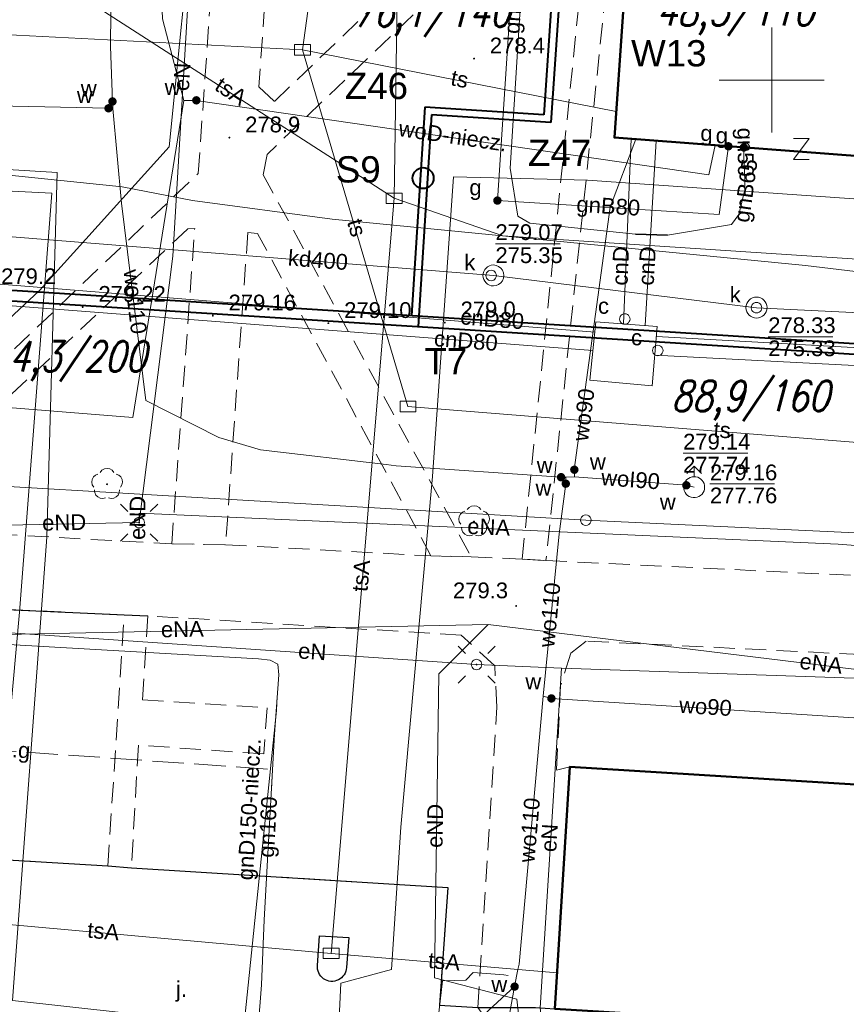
# Model space of a CAD drawing. Extents: x 0 to 6569664, y 0 to 5584502.
# Tile 35 of 64: x 6568464 to 6568504, y 5584056 to 5584103. Entities that reach past the tile are written whole.
import ezdxf
from ezdxf.enums import TextEntityAlignment as Align

# ---------------------------------------------------------------- set-up
doc = ezdxf.new("R2010")
doc.units = 0
doc.header["$PDSIZE"] = 0.75
for name, pattern in [('GAK', [3.5, 2, -0.7, 0.1, -0.7]), ('PRZER2-1', [1.5, 1, -0.5]), ('PRZER3-1', [2, 1.5, -0.5])]:
    doc.linetypes.add(name, pattern=pattern)
doc.layers.get('0').update_dxf_attribs({"linetype": 'CONTINUOUS'})
doc.layers.get('Defpoints').update_dxf_attribs({"linetype": 'CONTINUOUS'})
for name, color, linetype, lineweight in [('alarm', 51, 'CONTINUOUS', 50), ('EGBU', 7, 'CONTINUOUS', 50), ('EGDE', 7, 'CONTINUOUS', 18), ('EGPG', 7, 'CONTINUOUS', 18), ('GEPPHC', 7, 'CONTINUOUS', 18), ('GUPPRZ_O', 7, 'CONTINUOUS', 18), ('OTKC', 7, 'CONTINUOUS', 18), ('OTKJ', 7, 'CONTINUOUS', 18), ('OTKJ_O', 7, 'CONTINUOUS', 18), ('OTKK', 7, 'CONTINUOUS', 25), ('OTRN', 7, 'CONTINUOUS', 13), ('OTRN_O', 7, 'CONTINUOUS', 13), ('OTRS', 7, 'CONTINUOUS', 13), ('OTRS_O', 7, 'CONTINUOUS', 13), ('ramka sekcji', 7, 'CONTINUOUS', 18), ('siec', 7, 'GAK', 70), ('SUEO', 7, 'CONTINUOUS', 18), ('SULO', 7, 'CONTINUOUS', 35), ('SUPK', 7, 'CONTINUOUS', 18), ('SUPW', 7, 'CONTINUOUS', 18), ('SUPW_O', 7, 'CONTINUOUS', 18)]:
    doc.layers.add(name, color=color, linetype=linetype, lineweight=lineweight)
for name, color, linetype, lineweight, true_color in [('OTZL', 7, 'CONTINUOUS', 18, 0x008000), ('SUCP', 7, 'CONTINUOUS', 18, 0xd200d2), ('SUCP_O', 7, 'CONTINUOUS', 18, 0xd200d2), ('SUEP', 1, 'CONTINUOUS', 18, 0xff0000), ('SUEP_O', 1, 'CONTINUOUS', 18, 0xff0000), ('SUGP', 7, 'CONTINUOUS', 18, 0xbfbf00), ('SUGP_O', 7, 'CONTINUOUS', 18, 0xbfbf00), ('SUGU', 7, 'CONTINUOUS', 18, 0xbfbf00), ('SUGU_O', 7, 'CONTINUOUS', 18, 0xbfbf00), ('SUGW', 7, 'CONTINUOUS', 18, 0xbfbf00), ('SUGW_O', 7, 'CONTINUOUS', 18, 0xbfbf00), ('SUKP', 7, 'CONTINUOUS', 18, 0x803300), ('SUKP_O', 7, 'CONTINUOUS', 18, 0x803300), ('SUKS', 7, 'CONTINUOUS', 18, 0x803300), ('SUKS_O', 7, 'CONTINUOUS', 18, 0x803300), ('SUTP', 7, 'CONTINUOUS', 18, 0xff9100), ('SUTP_O', 7, 'CONTINUOUS', 18, 0xff9100), ('SUWH', 5, 'CONTINUOUS', 18, 0x0000ff), ('SUWP', 5, 'CONTINUOUS', 18, 0x0000ff), ('SUWP_O', 5, 'CONTINUOUS', 18, 0x0000ff), ('SUWW', 5, 'CONTINUOUS', 18, 0x0000ff), ('SUWW_O', 5, 'CONTINUOUS', 18, 0x0000ff)]:
    doc.layers.add(name, color=color, linetype=linetype, lineweight=lineweight, true_color=true_color)
doc.styles.add('Arial', font='arial.ttf')
doc.styles.add('GEO-INFO', font='arial.ttf')
doc.styles.add('UZBROJENIE', font='SIMPLEX.shx', dxfattribs={"width": 0.8, "oblique": 15.00003, "height": 0.9})
doc.dimstyles.get("Standard").update_dxf_attribs({"dimtxt": 0.18, "dimasz": 0.18, "dimexe": 0.18, "dimexo": 0.0625, "dimgap": 0.09, "dimtad": 0, "dimtih": 1, "dimtoh": 1, "dimdec": 4, "dimzin": 0, "dimdsep": 46, "dimtxsty": 'Standard', "dimcen": 0.09, "dimadec": 0, "dimazin": 0, "dimtfac": 1, "dimtdec": 4, "dimtofl": 0, "dimtmove": 0, "dimatfit": 3, "dimfxl": 0, "dimtolj": 1, "dimtzin": 0, "dimarcsym": 0})

# ---------------------------------------------------------------- blocks, each defined once
blk = doc.blocks.new('D_GSPRDL1')
blk.add_hatch(color=0).paths.add_polyline_path([(0, -0.045), (0.013906, -0.042798), (0.02645, -0.036406), (0.036406, -0.02645), (0.042798, -0.013906), (0.045, 0), (0.042798, 0.013906), (0.036406, 0.02645), (0.02645, 0.036406), (0.013906, 0.042798), (0, 0.045), (-0.013906, 0.042798), (-0.02645, 0.036406), (-0.036406, 0.02645), (-0.042798, 0.013906), (-0.045, 0), (-0.042798, -0.013906), (-0.036406, -0.02645), (-0.02645, -0.036406), (-0.013906, -0.042798)])
at = {"color": 0}
for points in [[(-0.635969, -0.134326), (-0.70458, -0.024001), (-0.731429, 0.103115), (-0.713292, 0.231763), (-0.652348, 0.346501), (-0.55591, 0.433559), (-0.435555, 0.482485)], [(-0.324277, 0.563333), (-0.240553, 0.662679), (-0.127956, 0.727494), (0, 0.75), (0.127956, 0.727494), (0.240553, 0.662679), (0.324277, 0.563333)], [(0.435555, 0.482485), (0.55591, 0.433559), (0.652348, 0.346501), (0.713292, 0.231763), (0.731429, 0.103115), (0.70458, -0.024001), (0.635969, -0.134326)], [(-0.068773, -0.646351), (-0.194901, -0.677512), (-0.324092, -0.663766), (-0.440839, -0.606763), (-0.531129, -0.513345), (-0.584125, -0.394725), (-0.593465, -0.265141)], [(0.593465, -0.265141), (0.584125, -0.394725), (0.531129, -0.513345), (0.440839, -0.606763), (0.324092, -0.663766), (0.194901, -0.677512), (0.068773, -0.646351)]]:
    blk.add_lwpolyline(points, dxfattribs=at)
blk = doc.blocks.new('D_GSPWPN1')
blk.add_hatch(color=0).paths.add_polyline_path([(-0.045, 0), (-0.043467, -0.011647), (-0.038971, -0.0225), (-0.03182, -0.03182), (-0.0225, -0.038971), (-0.011647, -0.043467), (0, -0.045), (0.011647, -0.043467), (0.0225, -0.038971), (0.03182, -0.03182), (0.038971, -0.0225), (0.043467, -0.011647), (0.045, 0), (0.043467, 0.011647), (0.038971, 0.0225), (0.03182, 0.03182), (0.0225, 0.038971), (0.011647, 0.043467), (0, 0.045), (-0.011647, 0.043467), (-0.0225, 0.038971), (-0.03182, 0.03182), (-0.038971, 0.0225), (-0.043467, 0.011647)])
blk = doc.blocks.new('D_GSPWPS1')
blk.add_hatch(color=0).paths.add_polyline_path([(-0.045, 0), (-0.043467, -0.011647), (-0.038971, -0.0225), (-0.03182, -0.03182), (-0.0225, -0.038971), (-0.011647, -0.043467), (0, -0.045), (0.011647, -0.043467), (0.0225, -0.038971), (0.03182, -0.03182), (0.038971, -0.0225), (0.043467, -0.011647), (0.045, 0), (0.043467, 0.011647), (0.038971, 0.0225), (0.03182, 0.03182), (0.0225, 0.038971), (0.011647, 0.043467), (0, 0.045), (-0.011647, 0.043467), (-0.0225, 0.038971), (-0.03182, 0.03182), (-0.038971, 0.0225), (-0.043467, 0.011647)])
blk = doc.blocks.new('D_GUPIKP1_3')
at = {"color": 0}
blk.add_lwpolyline([(0.375, -0.25), (-0.375, -0.25), (-0.375, 0.25), (0.375, 0.25)], close=True, dxfattribs=at)
blk = doc.blocks.new('D_GUPWZA1')
blk.add_hatch(color=0).paths.add_polyline_path([(-0.2, 0), (-0.193185, -0.051764), (-0.173205, -0.1), (-0.141421, -0.141421), (-0.1, -0.173205), (-0.051764, -0.193185), (0, -0.2), (0.051764, -0.193185), (0.1, -0.173205), (0.141421, -0.141421), (0.173205, -0.1), (0.193185, -0.051764), (0.2, 0), (0.193185, 0.051764), (0.173205, 0.1), (0.141421, 0.141421), (0.1, 0.173205), (0.051764, 0.193185), (0, 0.2), (-0.051764, 0.193185), (-0.1, 0.173205), (-0.141421, 0.141421), (-0.173205, 0.1), (-0.193185, 0.051764)])
blk = doc.blocks.new('D_GUPIWZ1_1')
at = {"color": 0}
blk.add_lwpolyline([(0, 0.25), (0.064705, 0.241481), (0.125, 0.216506), (0.176777, 0.176777), (0.216506, 0.125), (0.241481, 0.064705), (0.25, 0), (0.241481, -0.064705), (0.216506, -0.125), (0.176777, -0.176777), (0.125, -0.216506), (0.064705, -0.241481), (0, -0.25), (-0.064705, -0.241481), (-0.125, -0.216506), (-0.176777, -0.176777), (-0.216506, -0.125), (-0.241481, -0.064705), (-0.25, 0), (-0.241481, 0.064705), (-0.216506, 0.125), (-0.176777, 0.176777), (-0.125, 0.216506), (-0.064705, 0.241481)], close=True, dxfattribs=at)
blk = doc.blocks.new('D_GUPKSD1_1')
at = {"color": 0}
blk.add_lwpolyline([(0, 0.25), (0.064705, 0.241481), (0.125, 0.216506), (0.176777, 0.176777), (0.216506, 0.125), (0.241481, 0.064705), (0.25, 0), (0.241481, -0.064705), (0.216506, -0.125), (0.176777, -0.176777), (0.125, -0.216506), (0.064705, -0.241481), (0, -0.25), (-0.064705, -0.241481), (-0.125, -0.216506), (-0.176777, -0.176777), (-0.216506, -0.125), (-0.241481, -0.064705), (-0.25, 0), (-0.241481, 0.064705), (-0.216506, 0.125), (-0.176777, 0.176777), (-0.125, 0.216506), (-0.064705, 0.241481)], close=True, dxfattribs=at)
blk = doc.blocks.new('D_GUPWDT1')
at = {"color": 0}
for points in [[(-0.353553, 0.646447), (0, 1), (0.353553, 0.646447)], [(0, 0.5), (0, 1)]]:
    blk.add_lwpolyline(points, dxfattribs=at)
blk.add_lwpolyline([(0, 0.5), (0.086824, 0.492404), (0.17101, 0.469846), (0.25, 0.433013), (0.321394, 0.383022), (0.383022, 0.321394), (0.433013, 0.25), (0.469846, 0.17101), (0.492404, 0.086824), (0.5, 0), (0.492404, -0.086824), (0.469846, -0.17101), (0.433013, -0.25), (0.377875, -0.32743), (0.309079, -0.393027), (0.229113, -0.444418), (0.140866, -0.479746), (0.047528, -0.497736), (-0.047528, -0.497736), (-0.140866, -0.479746), (-0.229113, -0.444418), (-0.309079, -0.393027), (-0.377875, -0.32743), (-0.433013, -0.25), (-0.4725, -0.163534), (-0.494911, -0.071157), (-0.499434, 0.023791), (-0.485906, 0.117879), (-0.454816, 0.207708), (-0.407288, 0.290028), (-0.34504, 0.361867), (-0.27032, 0.420627), (-0.185831, 0.464184), (-0.094626, 0.490964)], close=True, dxfattribs=at)
blk = doc.blocks.new('D_GUPGZA1')
blk.add_hatch(color=0).paths.add_polyline_path([(-0.2, 0), (-0.193185, -0.051764), (-0.173205, -0.1), (-0.141421, -0.141421), (-0.1, -0.173205), (-0.051764, -0.193185), (0, -0.2), (0.051764, -0.193185), (0.1, -0.173205), (0.141421, -0.141421), (0.173205, -0.1), (0.193185, -0.051764), (0.2, 0), (0.193185, 0.051764), (0.173205, 0.1), (0.141421, 0.141421), (0.1, 0.173205), (0.051764, 0.193185), (0, 0.2), (-0.051764, 0.193185), (-0.1, 0.173205), (-0.141421, 0.141421), (-0.173205, 0.1), (-0.193185, 0.051764)])
blk = doc.blocks.new('D_GUPGUT1')
blk.add_hatch(color=0).paths.add_polyline_path([(-0.2, 0), (-0.193185, -0.051764), (-0.173205, -0.1), (-0.141421, -0.141421), (-0.1, -0.173205), (-0.051764, -0.193185), (0, -0.2), (0.051764, -0.193185), (0.1, -0.173205), (0.141421, -0.141421), (0.173205, -0.1), (0.193185, -0.051764), (0.2, 0), (0.193185, 0.051764), (0.173205, 0.1), (0.141421, 0.141421), (0.1, 0.173205), (0.051764, 0.193185), (0, 0.2), (-0.051764, 0.193185), (-0.1, 0.173205), (-0.141421, 0.141421), (-0.173205, 0.1), (-0.193185, 0.051764)])
blk = doc.blocks.new('D_GEPPHC1')
at = {"color": 0}
blk.add_lwpolyline([(-0.375, 0.5), (0.375, 0.5), (-0.375, -0.5), (0.375, -0.5)], dxfattribs=at)
blk = doc.blocks.new('D_GEPPGD1_1')
at = {"color": 0}
blk.add_lwpolyline([(0, 0.25), (0.077254, 0.237764), (0.146946, 0.202254), (0.202254, 0.146946), (0.237764, 0.077254), (0.25, 0), (0.237764, -0.077254), (0.202254, -0.146946), (0.146946, -0.202254), (0.077254, -0.237764), (0, -0.25), (-0.077254, -0.237764), (-0.146946, -0.202254), (-0.202254, -0.146946), (-0.237764, -0.077254), (-0.25, 0), (-0.237764, 0.077254), (-0.202254, 0.146946), (-0.146946, 0.202254), (-0.077254, 0.237764)], close=True, dxfattribs=at)
blk = doc.blocks.new('D_GUPELA2')
blk.add_hatch(color=0).paths.add_polyline_path([(-0.001087, 0.044987), (0.011881, 0.043403), (0.021281, 0.03965), (0.030065, 0.033482), (0.038133, 0.023893), (0.043117, 0.012881), (0.044986, 0.001113), (0.044323, -0.007777), (0.040557, -0.019497), (0.033417, -0.030138), (0.024849, -0.037517), (0.013788, -0.042836), (0.002013, -0.044955), (-0.00982, -0.043916), (-0.020466, -0.040077), (-0.029541, -0.033946), (-0.036867, -0.025804), (-0.04187, -0.01649), (-0.04461, -0.005909), (-0.044532, 0.006476), (-0.041285, 0.017903), (-0.034764, 0.028574), (-0.024479, 0.03776), (-0.013449, 0.042943)])
at = {"color": 0}
for points in [[(-0.883883, 0.883883), (-0.53033, 0.53033)], [(0.883883, 0.883883), (0.53033, 0.53033)], [(-0.883883, -0.883883), (-0.53033, -0.53033)], [(0.883883, -0.883883), (0.53033, -0.53033)]]:
    blk.add_lwpolyline(points, dxfattribs=at)
blk = doc.blocks.new('D_GUPELA1')
at = {"color": 0}
blk.add_lwpolyline([(0, 0.25), (0.064705, 0.241481), (0.125, 0.216506), (0.176777, 0.176777), (0.216506, 0.125), (0.241481, 0.064705), (0.25, 0), (0.241481, -0.064705), (0.216506, -0.125), (0.176777, -0.176777), (0.125, -0.216506), (0.064705, -0.241481), (0, -0.25), (-0.064705, -0.241481), (-0.125, -0.216506), (-0.176777, -0.176777), (-0.216506, -0.125), (-0.241481, -0.064705), (-0.25, 0), (-0.241481, 0.064705), (-0.216506, 0.125), (-0.176777, 0.176777), (-0.125, 0.216506), (-0.064705, 0.241481)], close=True, dxfattribs=at)
blk = doc.blocks.new('*D45')
at = {"layer": 'Defpoints', "color": 0}
for p in [(6568647.5, 5584150), (6568650, 5584150), (0, 0)]:
    blk.add_point(p, dxfattribs=at)
at = {"layer": 'ramka sekcji', "color": 0, "lineweight": -2}
blk.add_line((6568649.938, 5584150), (6568647.5, 5584150), dxfattribs=at)
at = {"layer": 'ramka sekcji', "color": 0, "insert": (6568644.106, 5584150), "char_height": 0.75, "attachment_point": 5, "style": 'GEO-INFO'}
blk.add_mtext('\\A1;5584150.0000', dxfattribs=at)
blk = doc.blocks.new('*D46')
at = {"layer": 'Defpoints', "color": 0}
for p in [(6568650, 5584152.5), (6568650, 5584150), (0, 0)]:
    blk.add_point(p, dxfattribs=at)
at = {"layer": 'ramka sekcji', "color": 0, "lineweight": -2}
blk.add_line((6568650, 5584150.062), (6568650, 5584152.5), dxfattribs=at)
at = {"layer": 'ramka sekcji', "color": 0, "insert": (6568650, 5584155.896), "char_height": 0.75, "attachment_point": 5, "rotation": 90, "style": 'GEO-INFO'}
blk.add_mtext('\\A1;6568650.0000', dxfattribs=at)

msp = doc.modelspace()

# ---------------------------------------------------------------- linework, layer by layer
at = {"layer": 'EGBU', "linetype": 'Continuous', "lineweight": 50, "elevation": 10.18}
for points in [[(6568510.47, 5584104.93), (6568530.1, 5584103.63), (6568529.29, 5584092.09), (6568509.6, 5584093.44), (6568509.79, 5584095.95), (6568492.52, 5584097.26), (6568493.31, 5584108.77), (6568510.64, 5584107.6)], [(6568538.88, 5584058.9), (6568551.23977, 5584058.15147), (6568550.55602, 5584046.80178), (6568538.05, 5584047.59), (6568538.18, 5584049.61), (6568537.82, 5584049.62), (6568537.84, 5584050.07), (6568513.95, 5584051.55), (6568514.1, 5584053.87), (6568513.74, 5584053.88), (6568513.76, 5584054.33), (6568489.68, 5584055.82), (6568490.4, 5584067.33), (6568514.76, 5584065.82), (6568514.59, 5584063.04), (6568539.04, 5584061.52)]]:
    msp.add_lwpolyline(points, close=True, dxfattribs=at)
at = {"layer": 'EGDE', "linetype": 'Continuous', "elevation": 10.22}
for points in [[(6568648.59375, 5584104.42383), (6568646.521, 5584059.38927), (6568644.22449, 5584009.45582), (6568609.00522, 5584036.3441), (6568583.6998, 5584038.16817), (6568558.47556, 5584075.58605), (6568538.06756, 5584076.86319), (6568491.15577, 5584079.0589), (6568441.65482, 5584081.9513), (6568391.77674, 5584086.94902), (6568374.92948, 5584088.19204), (6568375.19, 5584092.43), (6568377.65, 5584132.3), (6568371.2, 5584132.71), (6568369.87809, 5584134.81056), (6568369.45834, 5584137.11533), (6568375.25714, 5584238.8479), (6568377.54509, 5584242.89769), (6568381.25599, 5584245.17568), (6568384.82038, 5584245.63164)], [(6568594.31055, 5583939.47691), (6568591.06023, 5583939.65534), (6568585.12694, 5583937.54872), (6568482.90911, 5583944.55214), (6568370.44353, 5583952.88368), (6568294.32233, 5583957.98331), (6568295.92847, 5583986.21622), (6568307.93382, 5584034.73468), (6568319.9193, 5584083.24287), (6568320.72616, 5584086.59352), (6568329.45932, 5584084.84591), (6568374.48985, 5584081.95589), (6568374.92948, 5584088.19204), (6568391.77674, 5584086.94902), (6568441.65482, 5584081.9513), (6568491.15577, 5584079.0589), (6568538.06756, 5584076.86319), (6568558.47556, 5584075.58605), (6568583.6998, 5584038.16817), (6568609.00522, 5584036.3441), (6568644.22449, 5584009.45582)]]:
    msp.add_lwpolyline(points, dxfattribs=at)
at = {"layer": 'GUPPRZ_O', "linetype": 'Continuous', "lineweight": 13, "elevation": 10.8, "flags": 128}
for points in [[(6568486.85654, 5584092.21497), (6568489.93654, 5584092.21497)], [(6568499.83552, 5584087.7867), (6568502.91552, 5584087.7867)], [(6568495.78321, 5584082.24855), (6568498.86321, 5584082.24855)], [(6568497.06, 5584080.78554), (6568500.14, 5584080.78554)], [(6568487.77, 5584056.87), (6568485.71268, 5584054.98643), (6568482.63268, 5584054.98643)]]:
    msp.add_lwpolyline(points, dxfattribs=at)
at = {"layer": 'OTKC', "linetype": 'PRZER2-1', "lineweight": 18, "elevation": 10.18}
for points in [[(6568492.58, 5584108.67), (6568489.26, 5584077.14), (6568488.13, 5584077.21), (6568491.62, 5584111.39), (6568475.99, 5584096.46), (6568475.81, 5584095.49), (6568485.7, 5584077.32), (6568483.79, 5584077.36), (6568475.54, 5584092.7), (6568475.08, 5584092.74), (6568474.02, 5584077.89), (6568471.46, 5584077.93), (6568472.55, 5584092.94), (6568472.22, 5584092.92), (6568457.12, 5584078.74), (6568455.29, 5584078.92), (6568472.72, 5584095.56), (6568474.7, 5584123.83)], [(6568476.52, 5584112.51), (6568475.6, 5584099.68), (6568476.34, 5584098.98), (6568490.73, 5584112.75)], [(6568457.12, 5584078.74), (6568471.46, 5584077.93), (6568474.02, 5584077.89), (6568483.79, 5584077.36), (6568485.7, 5584077.32), (6568488.13, 5584077.21), (6568489.26, 5584077.14), (6568512.66, 5584076.01), (6568514.70571, 5584075.918), (6568538.01, 5584074.87), (6568539.27, 5584076.24), (6568539.96, 5584083.71), (6568542.58, 5584083.57), (6568549.84, 5584083.1), (6568553.2, 5584082.92), (6568553.49, 5584082.73), (6568553.36, 5584075.15), (6568554.25, 5584074.24), (6568560.68, 5584073.85), (6568561.74, 5584073.87), (6568619.15, 5584071.63)], [(6568486.02, 5584055.87), (6568486.92, 5584070.16), (6568486.83, 5584072.13), (6568485.23, 5584073.59), (6568470.32, 5584074.51), (6568470.06, 5584070.52), (6568475.99, 5584070.13), (6568475.84, 5584067.94), (6568469.87, 5584068.36), (6568469.54, 5584062.52), (6568468.42, 5584062.61), (6568469.2, 5584074.56), (6568454.13, 5584075.24)], [(6568556.65, 5584069.97), (6568533.9, 5584071.07), (6568532.93, 5584070.15), (6568532.77, 5584065.78), (6568530.94, 5584065.88), (6568530.59, 5584070.32), (6568529.7, 5584071.41), (6568491.18, 5584073.31), (6568490.45, 5584072.73), (6568489.96, 5584071.2), (6568489.76, 5584067.17), (6568490.4, 5584067.33), (6568489.68, 5584055.82)]]:
    msp.add_lwpolyline(points, dxfattribs=at)
at = {"layer": 'OTKJ', "linetype": 'PRZER3-1', "lineweight": 18, "elevation": 10.18}
msp.add_lwpolyline([(6568461.25, 5584063.04), (6568468.42, 5584062.61), (6568469.54, 5584062.52), (6568484.6, 5584061.58), (6568484.2, 5584055.99), (6568486.02, 5584055.87), (6568488.46, 5584052.49), (6568488.47, 5584049.72), (6568488.05, 5584034.23), (6568488.7, 5584032.06), (6568489.55, 5584031.23), (6568490.79, 5584030.85), (6568491.46, 5584022.01), (6568484.15, 5583957.94)], dxfattribs=at)
at = {"layer": 'OTKK', "linetype": 'Continuous', "lineweight": 25, "elevation": 10.18}
for points in [[(6568451.15, 5584066.37), (6568450.41, 5584066.7), (6568450.1, 5584067.36), (6568450.4, 5584071.58), (6568450.79, 5584072.67), (6568451.38, 5584073.45), (6568452.61, 5584074.55), (6568454.13, 5584075.24), (6568469.2, 5584074.56), (6568470.32, 5584074.51)], [(6568461.25, 5584063.04), (6568468.42, 5584062.61), (6568469.54, 5584062.52), (6568484.6, 5584061.58), (6568484.2, 5584055.99), (6568486.02, 5584055.87), (6568488.77, 5584055.87), (6568489.68, 5584055.82)]]:
    msp.add_lwpolyline(points, dxfattribs=at)
msp.add_lwpolyline([(6568478.48, 5584059.29), (6568479.89, 5584059.21), (6568479.77, 5584057.78, -1.03128106), (6568478.39, 5584057.88)], format="xyb", close=True, dxfattribs=at)
at = {"layer": 'ramka sekcji'}
for q in [(6568500, 5584102.5), (6568497.5, 5584100), (6568500, 5584097.5), (6568502.5, 5584100)]:
    msp.add_line((6568500, 5584100), q, dxfattribs=at)
at = {"layer": 'siec', "linetype": 'ByBlock', "lineweight": 40}
for p, q in [((6568490.33579, 5584115.66212), (6568489.16102, 5584098.35074)), ((6568490.70678, 5584115.93527), (6568489.48827, 5584097.97938)), ((6568483.4914, 5584098.70965), (6568482.86546, 5584088.79554)), ((6568489.16102, 5584098.35074), (6568483.4914, 5584098.70965)), ((6568483.81865, 5584098.33829), (6568483.18315, 5584088.2728)), ((6568489.48827, 5584097.97938), (6568483.81865, 5584098.33829)), ((6568449.1148, 5584090.92644), (6568508.03929, 5584087.20616)), ((6568449.5805, 5584090.39435), (6568507.62577, 5584086.72958))]:
    msp.add_line(p, q, dxfattribs=at)
at = {"layer": 'siec', "color": 0, "linetype": 'ByBlock', "lineweight": 40}
msp.add_circle((6568483.41712, 5584095.33206), 0.5, dxfattribs=at)
at = {"layer": 'SUCP', "linetype": 'Continuous', "lineweight": 18, "elevation": 10.14}
for points in [[(6568492.95107, 5584088.39716), (6568493.31063, 5584097.20003)], [(6568493.98751, 5584088.31529), (6568494.50077, 5584097.10975)], [(6568491.58216, 5584088.00229), (6568450.31158, 5584091.32926)], [(6568450.24332, 5584090.31162), (6568491.49182, 5584087.12642)], [(6568533.6399, 5584085.60204), (6568518.60395, 5584086.42735), (6568518.65884, 5584088.57266), (6568514.61306, 5584088.72682), (6568514.37118, 5584086.68212), (6568494.51573, 5584087.80409)], [(6568494.4364, 5584086.91236), (6568515.26947, 5584085.82769), (6568515.48817, 5584088.05753), (6568517.65572, 5584087.96171), (6568517.68655, 5584085.57013), (6568533.60476, 5584084.65495)]]:
    msp.add_lwpolyline(points, dxfattribs=at)
at = {"layer": 'SUEP', "linetype": 'Continuous', "lineweight": 18, "elevation": 10.14}
for points in [[(6568400.12745, 5584159.85225), (6568398.01241, 5584099.73035), (6568466.01071, 5584095.59619), (6568465.51432, 5584078.24845), (6568463.88823, 5584056.21578), (6568488.56528, 5584053.48354), (6568512.37059, 5584049.32995), (6568530.71554, 5584048.27624), (6568530.87, 5584050.35)], [(6568401.39526, 5584135.72737), (6568405.69317, 5584117.39992), (6568408.44491, 5584098.04464), (6568438.30347, 5584095.99921), (6568465.75337, 5584094.61279), (6568464.21021, 5584074.68136), (6568462.02654, 5584050.56545)], [(6568445.94158, 5584095.72461), (6568463.08232, 5584095.53245), (6568469.09261, 5584094.92384), (6568472.44526, 5584094.27199), (6568479.09718, 5584093.38563), (6568501.60242, 5584091.16944), (6568510.47472, 5584090.11168), (6568531.72465, 5584088.14533), (6568533.163, 5584089.13494), (6568535.21086, 5584107.92978), (6568536.22578, 5584134.20382), (6568538.22056, 5584135.05463), (6568554.95303, 5584133.678), (6568555.75969, 5584133.63631), (6568556.96104, 5584133.35687), (6568557.78151, 5584133.33584)], [(6568469.90566, 5584078.94508), (6568471.50229, 5584091.62664), (6568472.53, 5584108.67), (6568471.33, 5584096.82), (6568465.16, 5584089.99), (6568454.64, 5584080.16), (6568433.18, 5584081.43), (6568430.13, 5584076.26), (6568437.23, 5584075.62), (6568458.39, 5584074.07), (6568485.96, 5584072.19), (6568490, 5584072.02)], [(6568533.21, 5584107.22), (6568532.35, 5584098.15), (6568531.19, 5584089.85), (6568518.96, 5584091.16), (6568517.74, 5584090.95), (6568509.4, 5584091.91), (6568507.99, 5584094.06), (6568491.24, 5584095.24), (6568484.86, 5584095.4), (6568483.86, 5584081.14), (6568482.35, 5584064.46), (6568481.92, 5584057.69), (6568479.5, 5584057.03), (6568479.08, 5584048.05), (6568490.55, 5584046.52), (6568490.19, 5584039.47), (6568490.1, 5584032.19), (6568500.05, 5584031.55), (6568499.19, 5584000.4), (6568497.9, 5583981.04), (6568497, 5583965.74)], [(6568537.92641, 5584097.52808), (6568535.8969, 5584075.41982), (6568503.16129, 5584077.9235)], [(6568469.90986, 5584079.39517), (6568469.90566, 5584078.94508)], [(6568469.90986, 5584079.39517), (6568503.16129, 5584077.9235)], [(6568462.77696, 5584078.80322), (6568469.90566, 5584078.94508)], [(6568457.41502, 5584073.49372), (6568486.50836, 5584074.10327)], [(6568493.58837, 5584034.7328), (6568489.14251, 5584034.9272), (6568489.40021, 5584042.8082), (6568487.88104, 5584056.26528), (6568483.95421, 5584057.29015), (6568484.16782, 5584071.74709), (6568486.50836, 5584074.10327)], [(6568486.50836, 5584074.10327), (6568518.17164, 5584070.22632)], [(6568490, 5584072.02), (6568488.99, 5584055.86), (6568489.82, 5584047.96), (6568489.55, 5584040.78)], [(6568490, 5584072.02), (6568504.38, 5584071.53), (6568518.75, 5584070.91), (6568535.68, 5584070.07), (6568546.76, 5584069.78), (6568556.41, 5584068.73), (6568570.47, 5584068.4), (6568582.18, 5584068.02), (6568592.76, 5584067.58), (6568603.03, 5584067.26), (6568614.32, 5584066.94)]]:
    msp.add_lwpolyline(points, dxfattribs=at)
at = {"layer": 'SUGP', "linetype": 'Continuous', "lineweight": 18, "elevation": 10.14}
for points in [[(6568488.73, 5584114.5), (6568487.56, 5584095.8), (6568487.93, 5584093.52), (6568488.49, 5584093.19), (6568493.52, 5584092.67), (6568495.04, 5584092.62), (6568498.08, 5584093.12), (6568498.43, 5584093.61), (6568498.72, 5584094.78), (6568498.72, 5584095.24), (6568498.68, 5584096.34)], [(6568488.21736, 5584113.58955), (6568486.95034, 5584094.26581)], [(6568497.49475, 5584093.59566), (6568497.93883, 5584096.84896)], [(6568498.68, 5584096.34), (6568498.67403, 5584096.79319)], [(6568486.95034, 5584094.26581), (6568497.49475, 5584093.59566)], [(6568444.40552, 5584074.23001), (6568446.2417, 5584074.14867), (6568475.58, 5584072.46), (6568476.14, 5584072.4), (6568476.51, 5584072.21), (6568476.55, 5584071.7)], [(6568476.55, 5584071.7), (6568476.35, 5584068.88), (6568475.85, 5584060.04), (6568475.72, 5584056.95), (6568475.29, 5584051.23), (6568475.1, 5584048.13), (6568475.08, 5584047.86), (6568474.85, 5584039.85), (6568474.84, 5584039.64)], [(6568476.55, 5584071.7), (6568476.5, 5584071.03)], [(6568473.61261, 5584034.97458), (6568474.11541, 5584047.40596), (6568476.44, 5584070), (6568476.48, 5584070.71)]]:
    msp.add_lwpolyline(points, dxfattribs=at)
at = {"layer": 'SUGP', "linetype": 'PRZER3-1', "lineweight": 18, "elevation": 10.14}
msp.add_lwpolyline([(6568443.88641, 5584066.51975), (6568450.38822, 5584066.13253), (6568450.58489, 5584069.01592), (6568476.25478, 5584067.19648), (6568476.20133, 5584066.25146)], dxfattribs=at)
at = {"layer": 'SUKP', "linetype": 'Continuous', "lineweight": 18, "elevation": 10.14}
msp.add_lwpolyline([(6568456.9388, 5584093.09331), (6568486.76093, 5584090.70348), (6568499.27701, 5584089.16851), (6568521.14002, 5584088.09718), (6568537.79246, 5584087.58027), (6568559.01562, 5584095.81893)], dxfattribs=at)
at = {"layer": 'SULO', "linetype": 'Continuous', "lineweight": 35, "elevation": 10.12}
msp.add_lwpolyline([(6568495.04, 5584092.62), (6568493.52, 5584092.67)], dxfattribs=at)
at = {"layer": 'SUPK', "linetype": 'Continuous', "lineweight": 18, "elevation": 10.14}
for points in [[(6568486.76093, 5584090.20548, -0.99999999), (6568486.76093, 5584091.20147, -1.00000001)], [(6568499.27614, 5584088.67435, -1), (6568499.27614, 5584089.67435, -1)]]:
    msp.add_lwpolyline(points, format="xyb", close=True, dxfattribs=at)
msp.add_lwpolyline([(6568491.63362, 5584088.50123), (6568494.5572, 5584088.27029), (6568494.3068, 5584085.45541), (6568491.34693, 5584085.72172)], close=True, dxfattribs=at)
at = {"layer": 'SUTP', "linetype": 'Continuous', "lineweight": 18, "elevation": 10.14}
for points in [[(6568449.0163, 5584186.59424), (6568463.26233, 5584184.65765), (6568485.04017, 5584181.84804), (6568483.09482, 5584152.00067), (6568482.63444, 5584141.94396), (6568482.26645, 5584109.20669), (6568482.03767, 5584094.3726)], [(6568422.78851, 5584177.5846), (6568440.83343, 5584178.00514), (6568447.4781, 5584177.83575), (6568463.21599, 5584176.61643), (6568481.35263, 5584175.19801), (6568480.24532, 5584148.99772), (6568478.84974, 5584128.32415), (6568479.69812, 5584116.04413), (6568477.67628, 5584101.43695)], [(6568482.03767, 5584094.3726), (6568466.43683, 5584104.43236), (6568436.46711, 5584106.56637), (6568425.75835, 5584106.40837), (6568412.10577, 5584108.08259), (6568402.49175, 5584120.7497), (6568380.42882, 5584125.50579)], [(6568403.06601, 5584107.54707), (6568432.98599, 5584105.0814), (6568462.81527, 5584102.20552), (6568477.67628, 5584101.43695)], [(6568477.67628, 5584101.43695), (6568492.60585, 5584098.51082)], [(6568477.67628, 5584101.43695), (6568482.69538, 5584084.47031), (6568512.58946, 5584082.07631), (6568538.45712, 5584081.55457)], [(6568482.03767, 5584094.3726), (6568479.04053, 5584058.45119), (6568457.35379, 5584060.40191)], [(6568482.03767, 5584094.3726), (6568487.21105, 5584092.58912), (6568513.47533, 5584090.8574), (6568549.14326, 5584088.89683)], [(6568479.04053, 5584058.45119), (6568489.78674, 5584057.52631)]]:
    msp.add_lwpolyline(points, dxfattribs=at)
at = {"layer": 'SUWP', "linetype": 'Continuous', "lineweight": 18, "elevation": 10.14}
for points in [[(6568469.60797, 5584083.94642), (6568472.04029, 5584099.03058), (6568471.0239, 5584102.91701), (6568470.20422, 5584123.8972), (6568466.97156, 5584139.96505), (6568465.85696, 5584142.09662), (6568436.13586, 5584177.91194), (6568436.20096, 5584187.07119), (6568440.82398, 5584218.04271)], [(6568439.80763, 5584216.68791), (6568440.17463, 5584209.94211), (6568440.94012, 5584204.09153), (6568440.10086, 5584186.18933), (6568440.32552, 5584183.50202), (6568439.90859, 5584177.05615), (6568451.30852, 5584158.51161), (6568461.39799, 5584140.77024), (6568466.2919, 5584131.96262), (6568468.4488, 5584126.00995), (6568468.54088, 5584121.97083), (6568468.71833, 5584119.84295), (6568468.54351, 5584101.59928), (6568468.63728, 5584098.98029), (6568468.65153, 5584098.65045)], [(6568468.65153, 5584098.65045), (6568468.45166, 5584098.65461), (6568458.56808, 5584098.86054), (6568431.68375, 5584100.59427), (6568422.05561, 5584101.17026), (6568419.67486, 5584088.02856), (6568419.73601, 5584087.93935)], [(6568472.04029, 5584099.03058), (6568472.62608, 5584099.03446), (6568497.015, 5584095.48314), (6568497.30375, 5584096.89713)], [(6568468.65153, 5584098.65045), (6568469.05977, 5584094.13536), (6568470.22085, 5584084.74959), (6568473.69374, 5584082.9942), (6568475.68142, 5584082.40977), (6568481.6608, 5584081.71676), (6568482.13179, 5584081.64282), (6568489.97932, 5584081.1039), (6568490.1993, 5584081.10673)], [(6568490.61913, 5584081.12214), (6568490.61, 5584081.46), (6568492.31382, 5584093.95497), (6568493.53139, 5584097.18328)], [(6568419.73601, 5584087.93935), (6568469.60797, 5584083.94642)], [(6568490.1993, 5584081.10673), (6568490.20329, 5584080.79676), (6568489.89401, 5584078.41259), (6568489.12361, 5584070.68206)], [(6568490.1993, 5584081.10673), (6568490.61913, 5584081.12214)], [(6568490.61913, 5584081.12214), (6568495.94, 5584080.72), (6568496.31, 5584080.63)], [(6568489.12361, 5584070.68206), (6568487.98, 5584057.94)], [(6568489.12361, 5584070.68206), (6568489.52, 5584070.58), (6568504.16808, 5584069.64583), (6568508.11777, 5584068.91667), (6568512.0905, 5584068.72784), (6568522.27596, 5584069.13912), (6568522.38564, 5584069.94059)], [(6568496.77, 5583972.63), (6568496.99, 5583979.21), (6568497.15, 5583986.73), (6568497.37, 5583991.07), (6568497.76, 5583997.04), (6568498.24, 5584008.6), (6568498.37, 5584011.24), (6568498.47, 5584016.02), (6568498.64, 5584021.65), (6568498.97, 5584024.21), (6568499.55, 5584030.66), (6568498.93, 5584031.49), (6568497.77, 5584033.21), (6568496.04, 5584036.58), (6568495.27, 5584038.37), (6568493.6, 5584041.88), (6568490.85, 5584047.59), (6568488.99, 5584051.27), (6568488.39, 5584052.65), (6568487.4, 5584054.84), (6568487.77, 5584056.87), (6568487.93, 5584057.69), (6568487.98, 5584057.94)], [(6568487.62073, 5584015.3682), (6568488.60822, 5584042.92402), (6568483.91865, 5584053.56168), (6568484.3371, 5584057.1415), (6568485.44374, 5584057.17707), (6568485.79268, 5584057.54813)], [(6568487.47, 5584057.4), (6568487.26, 5584057.43), (6568485.79268, 5584057.54813)]]:
    msp.add_lwpolyline(points, dxfattribs=at)

# ---------------------------------------------------------------- block references
at = {"layer": 'EGPG', "linetype": 'Continuous', "lineweight": 18}
msp.add_blockref('D_GEPPGD1_1', (6568491.15577, 5584079.0589, 10.24), dxfattribs=at)
at = {"layer": 'GEPPHC', "linetype": 'Continuous', "lineweight": 18}
msp.add_blockref('D_GEPPHC1', (6568501.4097, 5584096.72231, 10.24), dxfattribs=at)
at = {"layer": 'OTRN', "linetype": 'Continuous', "lineweight": 13}
for p in [(6568485.84, 5584101.02, 10.08), (6568474.2, 5584097.26, 10.08), (6568484.45, 5584088.46, 10.08), (6568487.84, 5584074.98, 10.08)]:
    msp.add_blockref('D_GSPWPN1', p, dxfattribs=at)
at = {"layer": 'OTRS', "linetype": 'Continuous', "lineweight": 13}
for p in [(6568467.22, 5584089.2, 10.08), (6568473.41, 5584088.79, 10.08), (6568478.91, 5584088.43, 10.08)]:
    msp.add_blockref('D_GSPWPS1', p, dxfattribs=at)
at = {"layer": 'OTZL', "linetype": 'Continuous', "lineweight": 18}
for p in [(6568468.38, 5584080.77, 10.12), (6568485.84, 5584079, 10.12)]:
    msp.add_blockref('D_GSPRDL1', p, dxfattribs=at)
at = {"layer": 'SUEO', "linetype": 'Continuous', "lineweight": 18}
for name, p in [('D_GUPELA2', (6568469.90566, 5584078.94508, 10.15)), ('D_GUPELA1', (6568469.90566, 5584078.94508, 10.16)), ('D_GUPELA2', (6568485.96, 5584072.19, 10.15)), ('D_GUPELA1', (6568485.96, 5584072.19, 10.16))]:
    msp.add_blockref(name, p, dxfattribs=at)
at = {"layer": 'SUGU', "linetype": 'Continuous', "lineweight": 18}
msp.add_blockref('D_GUPGUT1', (6568486.95034, 5584094.26581, 10.16), dxfattribs=at)
at = {"layer": 'SUGW', "linetype": 'Continuous', "lineweight": 18}
for p in [(6568497.93883, 5584096.84896, 10.16), (6568498.67403, 5584096.79319, 10.16)]:
    msp.add_blockref('D_GUPGZA1', p, dxfattribs=at)
at = {"layer": 'SUKS', "linetype": 'Continuous', "lineweight": 18}
msp.add_blockref('D_GUPKSD1_1', (6568499.27701, 5584089.16851, 10.16), dxfattribs=at)
at = {"layer": 'SUPK', "linetype": 'Continuous', "lineweight": 18}
for p in [(6568477.67628, 5584101.43695, 10.16), (6568482.03767, 5584094.3726, 10.16), (6568482.69538, 5584084.47031, 10.16), (6568479.04053, 5584058.45119, 10.16)]:
    msp.add_blockref('D_GUPIKP1_3', p, dxfattribs=at)
at = {"layer": 'SUPW', "linetype": 'Continuous', "lineweight": 18}
for p in [(6568486.65, 5584090.7, 10.18), (6568493.01, 5584088.63, 10.18), (6568494.58, 5584087.13, 10.18)]:
    msp.add_blockref('D_GUPIWZ1_1', p, dxfattribs=at)
at = {"layer": 'SUWH', "linetype": 'Continuous', "lineweight": 18}
msp.add_blockref('D_GUPWDT1', (6568496.31, 5584080.63, 10.16), dxfattribs=at)
at = {"layer": 'SUWW', "linetype": 'Continuous', "lineweight": 18}
for p in [(6568468.63728, 5584098.98029, 10.16), (6568472.62608, 5584099.03446, 10.16), (6568468.45166, 5584098.65461, 10.16), (6568489.97932, 5584081.1039, 10.16), (6568490.20329, 5584080.79676, 10.16), (6568495.94, 5584080.72, 10.16), (6568489.52, 5584070.58, 10.16), (6568487.77, 5584056.87, 10.16)]:
    msp.add_blockref('D_GUPWZA1', p, dxfattribs=at)
at = {"layer": 'SUWW', "linetype": 'Continuous', "lineweight": 18, "rotation": 264.9386360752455}
msp.add_blockref('D_GUPWZA1', (6568490.61, 5584081.46, 10.16), dxfattribs=at)

# ---------------------------------------------------------------- texts
at = {"layer": 'alarm', "color": 0, "lineweight": 30, "style": 'UZBROJENIE', "oblique": 15.00003, "width": 0.8}
for s, p in [('76,1/140', (6568480.05491, 5584102.53485, 10.18)), ('48,3/110', (6568494.51027, 5584102.59013)), ('114,3/200', (6568461.7409, 5584086.1326, 10.18)), ('88,9/160', (6568495.22039, 5584084.25105, 10.18))]:
    msp.add_text(s, height=1.44, dxfattribs=at).set_placement(p)
at = {"layer": 'alarm', "color": 0, "linetype": 'Continuous', "lineweight": 30, "style": 'GEO-INFO'}
for s, p in [('W13', (6568495.10482, 5584101.27276, 0.62)), ('Z46', (6568481.19323, 5584099.71981, 0.62)), ('Z47', (6568489.90945, 5584096.53756, 10.8)), ('S9', (6568480.33175, 5584095.75128, 10.76)), ('T7', (6568484.4991, 5584086.62074, -9.52))]:
    msp.add_text(s, height=1.25, dxfattribs=at).set_placement(p, align=Align.MIDDLE)
at = {"layer": 'GUPPRZ_O', "linetype": 'Continuous', "lineweight": 0, "style": 'Arial'}
for s, p in [('279.07', (6568486.85654, 5584092.38747, 10.8)), ('275.35', (6568486.85654, 5584091.29247, 10.8)), ('278.33', (6568499.83552, 5584087.9592, 10.8)), ('275.33', (6568499.83552, 5584086.8642, 10.8)), ('279.14', (6568495.78321, 5584082.42105, 10.8)), ('277.74', (6568495.78321, 5584081.32605, 10.8)), ('279.16', (6568497.06, 5584080.95804, 10.8)), ('277.76', (6568497.06, 5584079.86304, 10.8))]:
    msp.add_text(s, height=0.75, dxfattribs=at).set_placement(p)
at = {"layer": 'OTKJ_O', "linetype": 'Continuous', "lineweight": 0, "style": 'Arial'}
msp.add_text('j.', height=0.75, dxfattribs=at).set_placement((6568471.92336, 5584056.38076, 10.8), align=Align.CENTER)
at = {"layer": 'OTRN_O', "linetype": 'Continuous', "lineweight": 0, "style": 'Arial'}
for s, p in [('278.4', (6568486.59, 5584101.27, 10.8)), ('278.9', (6568474.95, 5584097.51, 10.8)), ('279.2', (6568463.34, 5584090.29, 10.8)), ('279.0', (6568485.2, 5584088.71, 10.8)), ('279.3', (6568484.83601, 5584075.34431, 10.8))]:
    msp.add_text(s, height=0.75, dxfattribs=at).set_placement(p)
at = {"layer": 'OTRS_O', "linetype": 'Continuous', "lineweight": 0, "style": 'Arial'}
for s, p in [('279.22', (6568467.97, 5584089.45, 10.8)), ('279.16', (6568474.16, 5584089.04, 10.8)), ('279.10', (6568479.66, 5584088.68, 10.8))]:
    msp.add_text(s, height=0.75, dxfattribs=at).set_placement(p)
at = {"layer": 'SUCP_O', "linetype": 'Continuous', "lineweight": 0, "style": 'Arial'}
for s, rotation, p in [('cnD', 87.674757, (6568493.17514, 5584091.14181, 10.8)), ('cnD', 86.662386, (6568494.43659, 5584091.13663, 10.8)), ('cnD80', 355.391143, (6568486.67664, 5584088.26234, 10.8)), ('cnD80', 355.584389, (6568485.42531, 5584087.22586, 10.8))]:
    msp.add_text(s, height=0.75, rotation=rotation, dxfattribs=at).set_placement(p, align=Align.CENTER)
at = {"layer": 'SUEP_O', "linetype": 'Continuous', "lineweight": 0, "style": 'Arial'}
for s, rotation, p in [('eN', 86.549278, (6568472.30909, 5584100.13065, 10.8)), ('eND', 89.465605, (6568470.20123, 5584079.16739, 10.8)), ('eND', 1.140058, (6568466.34715, 5584078.58073, 10.8)), ('eNA', 357.465813, (6568486.5226, 5584078.36615, 10.8)), ('eNA', 1.200245, (6568471.96784, 5584073.50508, 10.8)), ('eN', 356.099037, (6568478.1199, 5584072.43896, 10.8)), ('eNA', 353.019263, (6568502.30433, 5584071.87349, 10.8)), ('eND', 89.153493, (6568484.35446, 5584064.51428, 10.8)), ('eN', 86.423658, (6568489.78791, 5584063.92169, 10.8))]:
    msp.add_text(s, height=0.75, rotation=rotation, dxfattribs=at).set_placement(p, align=Align.CENTER)
at = {"layer": 'SUGP_O', "linetype": 'Continuous', "lineweight": 0, "style": 'Arial'}
for s, rotation, p in [('gnB80-niecz.', 86.248586, (6568488.19903, 5584105.2307, 10.8)), ('gn50', 270.754139, (6568498.38356, 5584096.56273, 10.8)), ('gnB65', 82.20342, (6568499.12548, 5584094.69026, 10.8)), ('gnB80', 356.363464, (6568492.20393, 5584093.63785, 10.8)), ('proj.g', 355.945746, (6568463.39909, 5584067.81346, 10.8)), ('gnD150-niecz.', 86.763255, (6568475.50874, 5584065.28765, 10.8)), ('gn160', 86.762736, (6568476.39301, 5584064.44343, 10.8))]:
    msp.add_text(s, height=0.75, rotation=rotation, dxfattribs=at).set_placement(p, align=Align.CENTER)
at = {"layer": 'SUGU_O', "linetype": 'Continuous', "lineweight": 0, "style": 'Arial'}
msp.add_text('g', height=0.75, dxfattribs=at).set_placement((6568486.20034, 5584094.51581, 10.8), align=Align.RIGHT)
at = {"layer": 'SUGW_O', "linetype": 'Continuous', "lineweight": 0, "style": 'Arial'}
for p in [(6568497.18883, 5584097.09896, 10.8), (6568497.92, 5584096.99, 10.8)]:
    msp.add_text('g', height=0.75, dxfattribs=at).set_placement(p, align=Align.RIGHT)
at = {"layer": 'SUKP_O', "linetype": 'Continuous', "lineweight": 0, "style": 'Arial'}
msp.add_text('kd400', height=0.75, rotation=355.394722, dxfattribs=at).set_placement((6568478.38547, 5584091.06925, 10.8), align=Align.CENTER)
at = {"layer": 'SUKS_O', "linetype": 'Continuous', "lineweight": 0, "style": 'Arial'}
msp.add_text('k', height=0.75, dxfattribs=at).set_placement((6568498.52701, 5584089.41851, 10.8), align=Align.RIGHT)
at = {"layer": 'SUPW_O', "linetype": 'Continuous', "lineweight": 0, "style": 'Arial'}
for s, p in [('k', (6568485.9, 5584090.95, 10.8)), ('c', (6568492.26, 5584088.88, 10.8)), ('c', (6568493.83, 5584087.38, 10.8))]:
    msp.add_text(s, height=0.75, dxfattribs=at).set_placement(p, align=Align.RIGHT)
at = {"layer": 'SUTP_O', "linetype": 'Continuous', "lineweight": 0, "style": 'Arial'}
for s, rotation, p in [('tsA', 327.185193, (6568474.07821, 5584099.15583, 10.8)), ('ts', 348.910851, (6568485.08462, 5584099.68588, 10.8)), ('ts', 286.479359, (6568479.90441, 5584092.87038, 10.8)), ('ts', 355.421373, (6568497.61899, 5584082.98076, 10.8)), ('tsA', 85.230506, (6568480.83157, 5584076.38749, 10.8)), ('tsA', 354.860096, (6568468.17087, 5584059.13425, 10.8)), ('tsA', 355.080868, (6568484.38847, 5584057.69635, 10.8))]:
    msp.add_text(s, height=0.75, rotation=rotation, dxfattribs=at).set_placement(p, align=Align.CENTER)
at = {"layer": 'SUWP_O', "linetype": 'Continuous', "lineweight": 0, "style": 'Arial'}
for s, rotation, p in [('woD-niecz.', 351.715275, (6568484.77825, 5584096.96838, 10.8)), ('wo110', 277.052059, (6568469.34905, 5584089.40645, 10.8)), ('wo90', 82.710849, (6568491.41791, 5584084.02919, 10.8)), ('woI90', 355.677883, (6568493.25745, 5584080.62843, 10.8)), ('wo110', 84.308867, (6568489.80084, 5584074.51822, 10.8)), ('wo90', 356.350962, (6568496.82536, 5584069.82003, 10.8)), ('wo110', 84.871402, (6568488.84411, 5584064.2848, 10.8))]:
    msp.add_text(s, height=0.75, rotation=rotation, dxfattribs=at).set_placement(p, align=Align.CENTER)
at = {"layer": 'SUWW_O', "linetype": 'Continuous', "lineweight": 0, "style": 'Arial'}
for p in [(6568467.88728, 5584099.23029, 10.8), (6568471.87608, 5584099.28446, 10.8), (6568467.70166, 5584098.90461, 10.8), (6568489.57745, 5584081.30728, 10.8), (6568492.10662, 5584081.46696, 10.8), (6568489.5201, 5584080.22419, 10.8), (6568495.4329, 5584079.55931, 10.8), (6568489.03771, 5584071.00887, 10.8), (6568487.41843, 5584056.60705, 10.8)]:
    msp.add_text('w', height=0.75, dxfattribs=at).set_placement(p, align=Align.RIGHT)

# ---------------------------------------------------------------- dimensions: what is measured, and where the dimension line sits
at = {"layer": 'ramka sekcji'}
for offset, dtype, picture, middle in [((0, 2.5), 1, '*D46', (6568650, 5584155.8956787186)), ((-2.5, 0), 0, '*D45', (6568644.1063676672, 5584150))]:
    dim = msp.add_ordinate_dim(feature_location=(6568650, 5584150), offset=offset, dtype=dtype, origin=(0, 0), dimstyle='Standard', override={"dimtxt": 0.75, "dimtxsty": 'GEO-INFO'}, dxfattribs=at)
    dim.commit()
    dim.dimension.update_dxf_attribs({"geometry": picture, "text_midpoint": middle})

doc.saveas('drawing.dxf')
